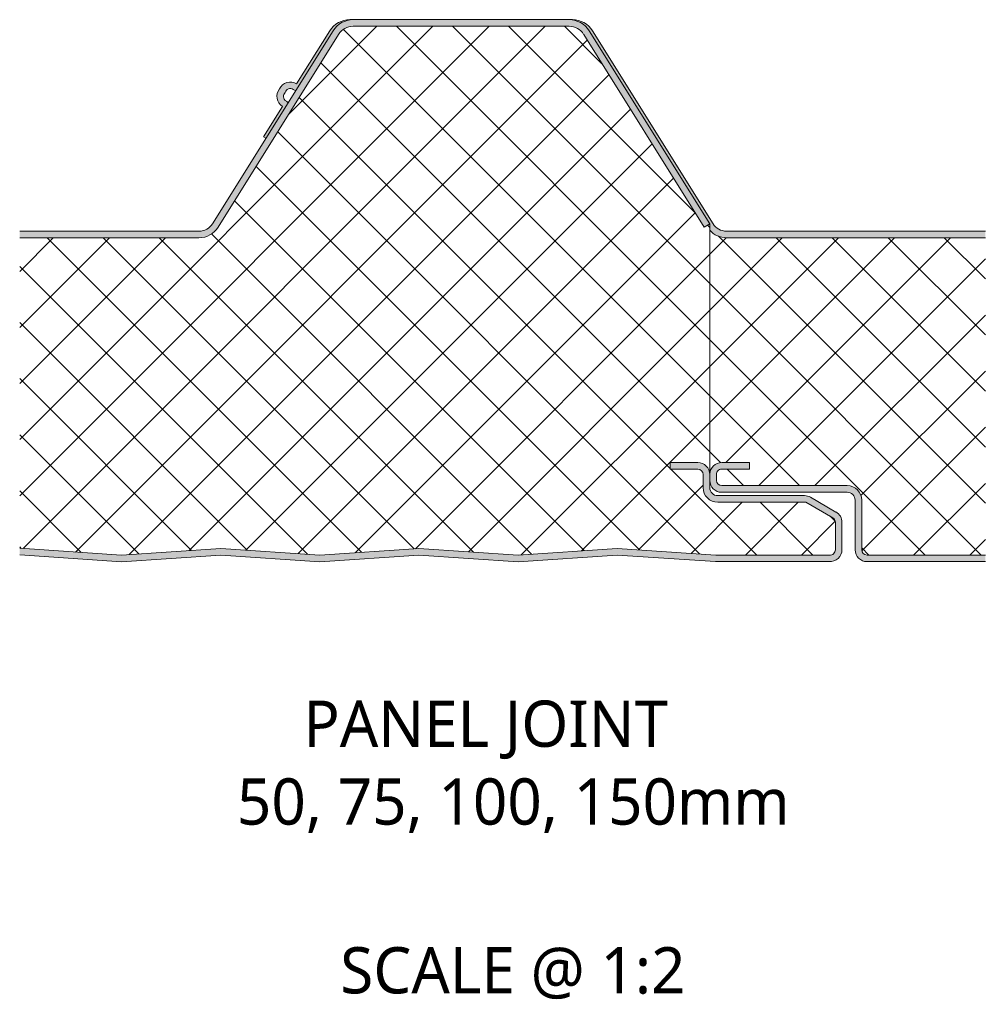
# Model space of a CAD drawing. Header units: millimetres. Extents: x 2057 to 5949, y -2344 to 1333.
# Tile 7 of 8: x 2057 to 2204, y 1184 to 1333. Entities that reach past the tile are written whole.
import ezdxf

# ---------------------------------------------------------------- set-up
doc = ezdxf.new("R2010")
doc.units = ezdxf.units.MM
doc.layers.add('A-DETL-GENF', color=92, linetype='Continuous', lineweight=13)
doc.layers.add('G-ANNO-TEXT', color=231, linetype='Continuous', lineweight=9)
doc.styles.add('Yu Gothic', font='Yu Gothic.ttf', dxfattribs={"height": 7})
doc.styles.add('Yu Gothic_B', font='Yu Gothic.ttf', dxfattribs={"height": 7})
pattern_1 = [(45, (-2057.497, -1250.65), (-4.24264, 4.24264), []), (135, (-2057.497, -1250.65), (-4.24264, -4.24264), [])]

# ---------------------------------------------------------------- blocks, each defined once
blk = doc.blocks.new('Metecno RFw 1000 - SATINLINE FINISH - RFw 1000 50mm - JOINT - SATINLINE-4382365-ALL JOINTS Copy 1 Copy 1')
at = {"layer": 'A-DETL-GENF'}
h = blk.add_hatch(color=256, dxfattribs=at)
h.paths.add_polyline_path([(75.42, -0.01), (90.51, 0.99), (105.46, 0), (122.91, 0.02), (123.32, 0.14), (123.69, 0.34), (124, 0.63), (124.24, 1), (124.38, 1.43), (124.42, 1.86), (124.42, 5.96), (124.36, 6.42), (124.18, 6.86), (123.86, 7.25), (123.52, 7.51), (119.65, 9.75), (119.21, 9.93), (118.75, 9.99), (105.62, 9.99), (105.31, 10.04), (105.02, 10.16), (104.78, 10.35), (104.58, 10.59), (104.46, 10.88), (104.42, 11.23), (104.4, 13.37), (104.36, 13.66), (104.18, 14.09), (103.9, 14.47), (103.52, 14.75), (103.09, 14.93), (102.62, 14.99), (98.42, 14.99), (98.42, 13.99), (102.62, 13.99), (102.83, 13.97), (103.02, 13.89), (103.19, 13.76), (103.32, 13.59), (103.4, 13.4), (103.42, 13.19), (103.42, 11.19), (103.5, 10.63), (103.72, 10.09), (104.07, 9.64), (104.52, 9.29), (105.05, 9.07), (105.62, 8.99), (118.96, 8.99), (123.02, 6.65), (123.19, 6.52), (123.32, 6.36), (123.4, 6.16), (123.42, 5.96), (123.42, 1.8), (123.4, 1.61), (123.33, 1.43), (123.23, 1.27), (123.02, 1.11), (122.91, 1.05), (122.73, 1), (122.54, 1), (105.05, 1.02), (90.42, 2), (75.42, 0.99), (60.42, 2), (45.42, 0.99), (30.42, 2), (15.42, 0.99), (0, 2.03), (0, 1.03), (15.42, -0.01), (30.51, 0.99), (45.42, -0.01), (60.51, 0.99), (73.94, 0.09)])
h.paths.add_polyline_path([(27.13, 49), (27.98, 49.1), (28.78, 49.42), (29.47, 49.93), (30.02, 50.59), (48.25, 79.77), (48.67, 80.28), (49.21, 80.68), (49.81, 80.91), (50.46, 81), (83.13, 81), (83.78, 80.91), (84.39, 80.67), (84.92, 80.28), (85.34, 79.77), (103.58, 50.59), (104.42, 51.12), (86.19, 80.3), (85.61, 81.01), (84.88, 81.54), (84.03, 81.88), (83.13, 82), (50.46, 82), (49.56, 81.88), (48.67, 81.51), (47.97, 81), (47.41, 80.3), (29.17, 51.12), (28.78, 50.65), (28.3, 50.3), (27.73, 50.07), (27.06, 50), (0, 50), (0, 49), (15.42, 49)])
h = blk.add_hatch(color=256, dxfattribs=at)
h.paths.add_polyline_path([(146.12, 0), (146.12, 1), (128.22, 1), (128.01, 1.02), (127.82, 1.1), (127.66, 1.23), (127.53, 1.4), (127.45, 1.59), (127.42, 1.8), (127.42, 9.3), (127.35, 9.86), (127.13, 10.4), (126.78, 10.85), (126.32, 11.2), (125.79, 11.42), (125.22, 11.5), (106.22, 11.5), (106.02, 11.52), (105.83, 11.6), (105.67, 11.71), (105.54, 11.87), (105.46, 12.05), (105.42, 12.25), (105.43, 13.34), (105.49, 13.52), (105.58, 13.68), (105.71, 13.81), (105.86, 13.91), (106.04, 13.97), (106.22, 14), (110.42, 14), (110.42, 15), (106.22, 15), (105.77, 14.93), (105.35, 14.76), (105.03, 14.53), (104.74, 14.21), (104.58, 13.91), (104.5, 13.68), (104.46, 13.51), (104.43, 13.21), (104.42, 13.1), (104.44, 12.15), (104.48, 11.83), (104.66, 11.4), (104.95, 11.02), (105.32, 10.74), (105.75, 10.56), (106.22, 10.5), (125.22, 10.5), (125.53, 10.45), (125.82, 10.33), (126.07, 10.14), (126.26, 9.9), (126.38, 9.61), (126.42, 9.3), (126.42, 1.8), (126.48, 1.33), (126.66, 0.9), (126.95, 0.52), (127.32, 0.24), (127.82, 0.05), (128.22, 0), (131.99, 0)])
h.paths.add_polyline_path([(125.22, 49), (146.12, 49), (146.12, 50), (106.96, 50), (106.36, 50.07), (105.8, 50.3), (105.31, 50.65), (104.92, 51.12), (86.68, 80.31), (86.11, 81.01), (85.38, 81.54), (84.53, 81.88), (83.63, 82), (83.23, 81.98), (84.03, 81.88), (84.92, 81.51), (85.61, 81.01), (86.2, 80.28), (104.42, 51.12), (104.42, 50.17), (104.63, 49.94), (104.76, 49.83), (105.35, 49.42), (105.43, 49.38), (106.17, 49.1), (106.96, 49), (110.42, 49)])
h.paths.add_polyline_path([(37.26, 64.07), (40.6, 69.41), (40.51, 69.54), (40.14, 69.83), (40.03, 69.97), (39.95, 70.14), (39.91, 70.32), (39.92, 70.51), (39.97, 70.69), (40.06, 70.85), (40.18, 70.99), (40.25, 71.16), (40.36, 71.31), (40.5, 71.43), (40.66, 71.52), (40.84, 71.56), (41.02, 71.57), (41.21, 71.53), (41.62, 71.34), (41.78, 71.31), (47.41, 80.3), (47.98, 81.01), (48.71, 81.54), (49.56, 81.88), (50.46, 82), (49.81, 81.98), (49.06, 81.88), (48.21, 81.54), (47.48, 81.01), (46.89, 80.28), (41.9, 72.3), (41.51, 72.48), (41.08, 72.57), (40.65, 72.55), (40.23, 72.42), (39.86, 72.2), (39.54, 71.9), (39.08, 71.16), (38.95, 70.75), (38.91, 70.31), (38.98, 69.88), (39.16, 69.48), (39.42, 69.14), (39.76, 68.86), (36.9, 64.29)])
h = blk.add_hatch(dxfattribs=at)
h.set_pattern_fill('FP_1', color=256, style=0, pattern_type=2)
h.set_pattern_definition(pattern_1)
h.paths.add_polyline_path([(75.42, 0.99), (90.42, 2), (105.32, 1), (122.73, 1), (122.91, 1.05), (123.08, 1.14), (123.23, 1.27), (123.33, 1.43), (123.4, 1.61), (123.42, 1.8), (123.42, 5.96), (123.4, 6.16), (123.32, 6.36), (123.19, 6.52), (123.02, 6.65), (118.96, 8.99), (105.62, 8.99), (105.05, 9.07), (104.52, 9.29), (104.07, 9.64), (103.72, 10.09), (103.5, 10.63), (103.42, 11.19), (103.42, 13.19), (103.4, 13.4), (103.32, 13.59), (103.19, 13.76), (103.02, 13.89), (102.83, 13.97), (102.62, 13.99), (98.42, 13.99), (98.42, 14.99), (102.62, 14.99), (103.09, 14.93), (103.52, 14.75), (103.9, 14.47), (104.18, 14.09), (104.36, 13.66), (104.42, 13.19), (104.42, 51.12), (103.58, 50.59), (85.34, 79.77), (84.92, 80.28), (84.39, 80.67), (83.78, 80.91), (83.13, 81), (50.46, 81), (49.81, 80.91), (49.2, 80.67), (48.67, 80.28), (48.25, 79.77), (30.02, 50.59), (29.47, 49.93), (28.78, 49.42), (27.98, 49.1), (27.13, 49), (0, 49), (0, 2.03), (15.42, 0.99), (30.42, 2), (45.42, 0.99), (60.42, 2)])
h = blk.add_hatch(dxfattribs=at)
h.set_pattern_fill('FP_1', color=256, style=0, pattern_type=2)
h.set_pattern_definition(pattern_1)
h.paths.add_polyline_path([(131.99, 1), (146.12, 1), (146.12, 49), (106.96, 49), (106.25, 49.07), (105.57, 49.29), (104.95, 49.65), (104.42, 50.13), (104.42, 13.29), (104.51, 13.74), (104.7, 14.15), (104.98, 14.5), (105.35, 14.77), (105.77, 14.94), (106.22, 15), (110.42, 15), (110.42, 14), (106.04, 13.97), (105.86, 13.91), (105.71, 13.81), (105.58, 13.68), (105.49, 13.52), (105.43, 13.34), (105.42, 13.15), (105.42, 12.25), (105.46, 12.05), (105.54, 11.87), (105.67, 11.71), (105.83, 11.6), (106.02, 11.52), (106.22, 11.5), (125.22, 11.5), (125.79, 11.42), (126.32, 11.2), (126.78, 10.85), (127.13, 10.4), (127.35, 9.86), (127.42, 9.3), (127.42, 1.8), (127.45, 1.59), (127.53, 1.4), (127.66, 1.23), (127.82, 1.1), (128.01, 1.02), (128.22, 1)])
for p, q in [((50.46, 82), (49.96, 82)), ((83.13, 82), (50.46, 82)), ((83.63, 82), (83.13, 82)), ((83.13, 81), (50.46, 81)), ((47.41, 80.3), (29.17, 51.12)), ((48.25, 79.77), (30.02, 50.59)), ((46.91, 80.3), (41.9, 72.3)), ((103.58, 50.59), (85.34, 79.77)), ((104.42, 51.12), (86.19, 80.3)), ((104.92, 51.12), (86.69, 80.3)), ((39.76, 68.86), (36.9, 64.29)), ((36.9, 64.29), (37.26, 64.07)), ((104.42, 51.12), (103.58, 50.59)), ((104.42, 13.19), (104.42, 51.12)), ((27.13, 50), (0, 50)), ((146.12, 50), (106.96, 50)), ((27.13, 49), (0, 49)), ((146.12, 49), (106.96, 49)), ((98.42, 13.99), (98.42, 14.99)), ((98.42, 14.99), (102.62, 14.99)), ((106.22, 15), (110.42, 15)), ((110.42, 15), (110.42, 14)), ((102.62, 13.99), (98.42, 13.99)), ((110.42, 14), (106.22, 14)), ((103.42, 11.19), (103.42, 13.19)), ((104.42, 11.19), (104.42, 13.19)), ((105.42, 13.15), (105.42, 12.25)), ((106.22, 11.5), (125.22, 11.5)), ((106.22, 10.5), (125.22, 10.5)), ((118.75, 9.99), (105.62, 9.99)), ((118.96, 8.99), (105.62, 8.99)), ((123.02, 6.65), (118.96, 8.99)), ((123.52, 7.51), (119.65, 9.75)), ((126.42, 9.3), (126.42, 1.8)), ((127.42, 9.3), (127.42, 1.8)), ((123.42, 1.8), (123.42, 5.96)), ((124.42, 1.8), (124.42, 5.96)), ((0, 2.03), (15.42, 0.99)), ((15.42, 0.99), (30.42, 2)), ((30.42, 2), (45.42, 0.99)), ((45.42, 0.99), (60.42, 2)), ((60.42, 2), (75.42, 0.99)), ((75.42, 0.99), (90.42, 2)), ((90.42, 2), (105.32, 1)), ((0, 1.03), (15.42, -0.01)), ((15.42, -0.01), (30.42, 1)), ((30.42, 1), (45.42, -0.01)), ((45.42, -0.01), (60.42, 1)), ((60.42, 1), (75.42, -0.01)), ((75.42, -0.01), (90.42, 1)), ((90.42, 1), (105.28, 0)), ((105.28, 0), (122.49, 0)), ((105.32, 1), (122.54, 1)), ((128.22, 1), (146.12, 1)), ((128.22, 0), (146.12, 0))]:
    blk.add_line(p, q, dxfattribs=at)
for centre, radius, start, end in [((49.96, 78.4), 3.6, 90, 147.9946), ((50.46, 78.4), 3.6, 90, 147.9946), ((83.13, 78.4), 3.6, 32.0054, 90), ((83.63, 78.4), 3.6, 32.0054, 90), ((50.46, 78.4), 2.6, 90, 147.9946), ((83.13, 78.4), 2.6, 32.0054, 90), ((40.71, 70.39), 1.8, 140.8092, 238.0004), ((40.95, 70.77), 1.8, 57.99, 155.1708), ((40.95, 70.77), 0.8, 57.9946, 164.3248), ((40.71, 70.39), 0.8, 131.6552, 237.9946), ((41.91, 72.28), 0.984, 237.9946, 262.6807), ((39.8, 68.87), 0.971, 33.7889, 57.9946), ((27.13, 52.4), 2.4, 270, 327.9946), ((106.96, 52.4), 2.4, 212.0054, 270), ((27.13, 52.4), 3.4, 270, 327.9946), ((106.96, 52.4), 3.4, 221.2562, 222.1208), ((106.96, 52.4), 3.4, 221.7854, 270), ((102.62, 13.19), 1.8, 360, 90), ((106.22, 13.2), 1.8, 90, 176.836), ((102.62, 13.19), 0.8, 0, 90), ((106.22, 13.2), 0.8, 90, 182.9953), ((106.22, 13.2), 1.8, 176.8126, 180.0132), ((106.22, 12.3), 1.8, 180.671, 270), ((106.22, 12.3), 0.8, 182.9953, 270), ((105.62, 11.19), 2.2, 180, 270), ((105.62, 11.19), 1.2, 180, 270), ((125.22, 9.3), 2.2, 0, 90), ((125.22, 9.3), 1.2, 360, 90), ((118.75, 8.19), 1.8, 60, 90), ((122.62, 5.96), 1.8, 0, 60), ((122.62, 5.96), 0.8, 0, 60), ((122.62, 1.8), 1.8, 265.8468, 360), ((122.62, 1.8), 0.8, 263.7686, 0), ((128.22, 1.8), 1.8, 180, 270), ((128.22, 1.8), 0.8, 180, 270)]:
    blk.add_arc(centre, radius, start, end, dxfattribs=at)

msp = doc.modelspace()

# ---------------------------------------------------------------- block references
at = {"layer": 'A-DETL-GENF'}
msp.add_blockref('Metecno RFw 1000 - SATINLINE FINISH - RFw 1000 50mm - JOINT - SATINLINE-4382365-ALL JOINTS Copy 1 Copy 1', (2057.5, 1250.65), dxfattribs=at)

# ---------------------------------------------------------------- texts
at = {"layer": 'G-ANNO-TEXT', "color": 7, "char_height": 7, "attachment_point": 1, "bg_fill": 3, "box_fill_scale": 1.25, "bg_fill_color": 256, "bg_fill_true_color": 13158600, "bg_fill_transparency": 0}
for s, insert, width, style in [('PANEL JOINT ', (2100.42, 1229.63), 76.962, 'Yu Gothic_B'), ('50, 75, 100, 150mm ', (2090.37, 1217.86), 101.3333, 'Yu Gothic'), ('SCALE @ 1:2', (2106, 1192.33), 66.5401, 'Yu Gothic')]:
    msp.add_mtext(s, dxfattribs=dict(at, insert=insert, width=width, style=style))

doc.saveas('drawing.dxf')
